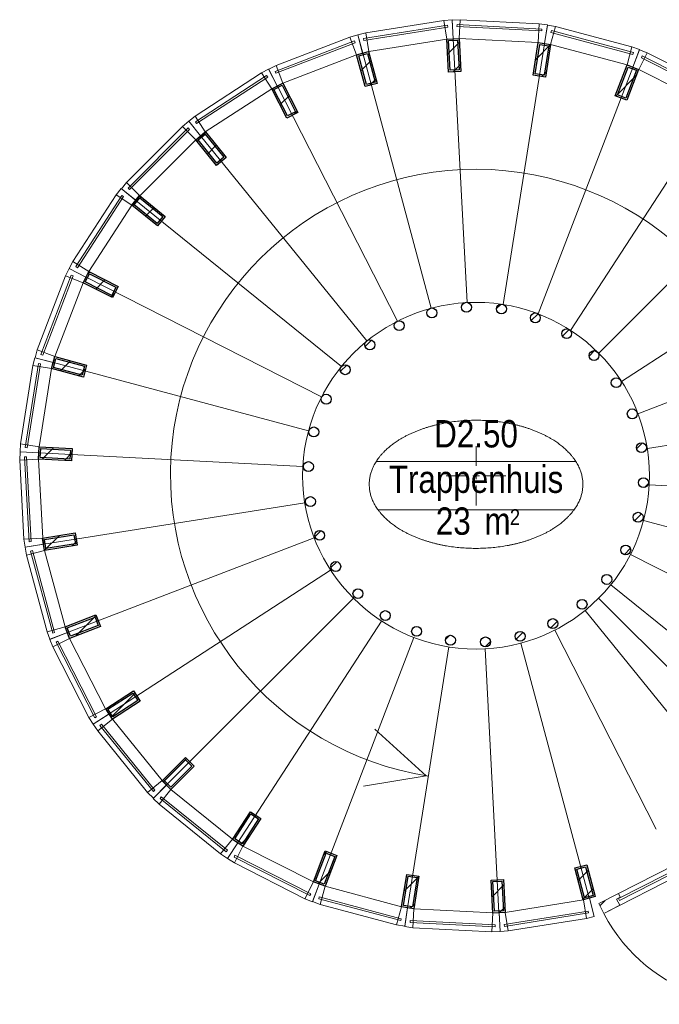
# Model space of a CAD drawing. Header units: millimetres. Extents: x 45699 to 251499, y 244 to 86446.
# Tile 65 of 240: x 99731 to 103605, y 38727 to 44693. Entities that reach past the tile are written whole.
import ezdxf
from ezdxf.enums import TextEntityAlignment as Align

# ---------------------------------------------------------------- set-up
doc = ezdxf.new("R2010")
doc.units = ezdxf.units.MM
doc.header["$LTSCALE"] = 400
for name, color, linetype, lineweight in [('Binnenkozijnen', 140, 'Continuous', 15), ('Dimension', 7, 'Continuous', 9), ('mat-baksteen', 5, 'Continuous', 25), ('mat-glas-hor', 140, 'Continuous', 15), ('mat-naaldhout', 140, 'Continuous', 15), ('mat-staal', 5, 'Continuous', 25), ('None', 7, 'Continuous', 9), ('Ruimtenummers', 5, 'Continuous', 25)]:
    doc.layers.add(name, color=color, linetype=linetype, lineweight=lineweight)
doc.layers.get('Dimension').off()
doc.styles.add('Arial Narrow', font='ARIALN.TTF', dxfattribs={"height": 222.25})

# ---------------------------------------------------------------- blocks, each defined once
blk = doc.blocks.new('*U19')
at = {"layer": 'mat-baksteen', "color": 43, "lineweight": 9}
for p, q in [((-6388.5, -1440), (-6388.5, -1560)), ((-6388.5, -1640), (-6388.5, -1600)), ((-6568.5, -1620), (-6448.5, -1620)), ((-6408.5, -1620), (-6368.5, -1620)), ((-6328.5, -1620), (-6208.5, -1620)), ((-6388.5, -1680), (-6388.5, -1800))]:
    blk.add_line(p, q, dxfattribs=at)
blk = doc.blocks.new('*X20')
at = {"layer": 'None', "lineweight": 9}
blk.add_line((-7209.5, -987), (-7171.7, -949.2), dxfattribs=at)
blk = doc.blocks.new('*X21')
at = {"layer": 'None', "lineweight": 25}
blk.add_line((-7389.7, -1591.4), (-7376.4, -1578.2), dxfattribs=at)
blk = doc.blocks.new('*X22')
at = {"layer": 'None', "lineweight": 9}
blk.add_line((-7414.1, -1757.2), (-7410.5, -1753.7), dxfattribs=at)
blk = doc.blocks.new('*X23')
at = {"layer": 'None', "lineweight": 9}
blk.add_line((-7364, -1990), (-7326.7, -1952.7), dxfattribs=at)
blk = doc.blocks.new('*X24')
at = {"layer": 'None', "lineweight": 9}
blk.add_line((-7267.4, -2176.3), (-7231.9, -2140.8), dxfattribs=at)
blk = doc.blocks.new('*X25')
at = {"layer": 'None', "lineweight": 9}
blk.add_line((-7131.6, -2323.2), (-7115, -2306.7), dxfattribs=at)
blk = doc.blocks.new('*X26')
at = {"layer": 'None', "lineweight": 9}
blk.add_line((-6573.1, -2613.3), (-6546.9, -2587.1), dxfattribs=at)
blk = doc.blocks.new('*X27')
at = {"layer": 'None', "lineweight": 9}
blk.add_line((-6333.9, -2657), (-6301.4, -2624.4), dxfattribs=at)
blk = doc.blocks.new('*X28')
at = {"layer": 'None', "lineweight": 25}
blk.add_line((-6146, -2610.5), (-6104.2, -2568.6), dxfattribs=at)
blk = doc.blocks.new('*X29')
at = {"layer": 'None', "lineweight": 9}
blk.add_line((-5937, -2542.9), (-5896.9, -2502.8), dxfattribs=at)
blk = doc.blocks.new('*X30')
at = {"layer": 'None', "lineweight": 9}
blk.add_line((-5492.5, -2098.4), (-5454, -2059.8), dxfattribs=at)
blk = doc.blocks.new('*X31')
at = {"layer": 'None', "lineweight": 25}
blk.add_line((-5428.3, -1892.7), (-5385.9, -1850.3), dxfattribs=at)
blk = doc.blocks.new('*X32')
at = {"layer": 'None', "lineweight": 9}
blk.add_line((-5368.1, -1691.1), (-5345.4, -1668.4), dxfattribs=at)
blk = doc.blocks.new('*X33')
at = {"layer": 'None', "lineweight": 9}
blk.add_line((-5416, -1456.2), (-5380.4, -1420.6), dxfattribs=at)
blk = doc.blocks.new('*X34')
at = {"layer": 'None', "lineweight": 9}
blk.add_line((-5563.5, -1038), (-5558.2, -1032.7), dxfattribs=at)
blk = doc.blocks.new('*X35')
at = {"layer": 'None', "lineweight": 9}
blk.add_line((-5703.9, -895.6), (-5670.6, -862.2), dxfattribs=at)
blk = doc.blocks.new('*X36')
at = {"layer": 'None', "lineweight": 9}
blk.add_line((-5865.6, -774.4), (-5824.5, -733.3), dxfattribs=at)
blk = doc.blocks.new('*X37')
at = {"layer": 'None', "lineweight": 9}
blk.add_line((-6054.3, -680.2), (-6012.7, -638.7), dxfattribs=at)
blk = doc.blocks.new('*X38')
at = {"layer": 'None', "lineweight": 9}
blk.add_line((-6264.5, -607.7), (-6236.5, -579.7), dxfattribs=at)
blk = doc.blocks.new('*X39')
at = {"layer": 'None', "lineweight": 9}
blk.add_line((-7059.7, -837.2), (-7021.3, -798.8), dxfattribs=at)
blk = doc.blocks.new('*U40')
at = {"layer": 'mat-staal', "lineweight": 25}
for centre in [(-6446.6, -599.4), (-6234.6, -609.6), (-6656.1, -633.6), (-6029.3, -663.6), (-6854, -710.6), (-5839.7, -759.2), (-7031.5, -827), (-5674.1, -892), (-7180.9, -977.8), (-5539.8, -1056.4), (-7295.8, -1156.3), (-5442.6, -1245.1), (-7371, -1354.8), (-5386.7, -1449.9), (-7403.2, -1564.7), (-5374.7, -1661.9), (-7391.2, -1776.6), (-5406.9, -1871.7), (-7335.3, -1981.4), (-5482.1, -2070.2), (-7238.1, -2170.1), (-5596.9, -2248.8), (-7103.8, -2334.5), (-5746.4, -2399.5), (-6938.2, -2467.4), (-5923.9, -2516), (-6748.6, -2562.9), (-6121.7, -2592.9), (-6543.3, -2616.9), (-6331.3, -2627.1)]:
    blk.add_circle(centre, 30, dxfattribs=at)
at = {"layer": 'None', "color": 43, "linetype": 'Continuous', "lineweight": 9}
for p, q in [((-6527.2, 1026.4), (-6443, -571.4)), ((-5974, 997.4), (-6223.8, -583)), ((-7074.4, 939.7), (-6659.9, -605.6)), ((-5438.8, 854), (-6011.8, -639.9)), ((-7591.6, 741.2), (-6864.8, -684.2)), ((-4945.2, 602.5), (-5816.3, -739.6)), ((-8056.2, 439.5), (-7049, -803.7)), ((-4514.7, 253.9), (-5645.7, -877.8)), ((-8448, 47.7), (-7204.3, -958.9)), ((-4166, -176.7), (-5507.7, -1048.5)), ((-8749.7, -416.9), (-7323.9, -1142.9)), ((-3914.5, -670.3), (-5408.1, -1244.1)), ((-8948.2, -934.1), (-7402.6, -1347.8)), ((-3771.1, -1205.4), (-5351.3, -1456.1)), ((-9034.9, -1481.3), (-7437.1, -1564.6)), ((-3742.1, -1758.7), (-5339.9, -1675.4)), ((-9005.9, -2034.6), (-7425.7, -1783.8)), ((-3828.8, -2305.8), (-5374.4, -1892.2)), ((-8862.5, -2569.7), (-7368.9, -1995.9)), ((-4027.3, -2823.1), (-5453.1, -2097.1)), ((-8611, -3063.3), (-7269.3, -2191.5)), ((-4329, -3287.7), (-5572.7, -2281.1)), ((-8262.3, -3493.8), (-7131.3, -2362.2)), ((-4514.6, -3493.8), (-5646.3, -2362.8)), ((-4720.8, -3679.4), (-5728, -2436.3)), ((-7831.8, -3842.5), (-6960.7, -2500.4)), ((-5297, -3762.2), (-5912.2, -2555.7)), ((-7338.2, -4094), (-6765.2, -2600.1)), ((-6803, -4237.4), (-6553.2, -2657)), ((-6249.8, -4266.4), (-6334, -2668.6)), ((-5702.6, -4179.7), (-6117.1, -2634.3))]:
    blk.add_line(p, q, dxfattribs=at)
at = {"layer": 'mat-staal'}
for name in ['*X38', '*X37', '*X36', '*X39', '*X35', '*X20', '*X34', '*X33', '*X21', '*X32', '*X22', '*X31', '*X23', '*X30', '*X24', '*X25', '*X29', '*X26', '*X27', '*X28']:
    blk.add_blockref(name, (0, 0), dxfattribs=at)
blk = doc.blocks.new('*U44')
at = {"layer": 'Binnenkozijnen', "color": 43, "lineweight": 9}
for p, q in [((-8679.1, -3166.5), (-8590.5, -3094.7)), ((-8590.5, -3094.7), (-8288.6, -3467.1)), ((-8679.1, -3166.5), (-8377.2, -3538.9)), ((-8377.2, -3538.9), (-8288.6, -3467.1))]:
    blk.add_line(p, q, dxfattribs=at)
at = {"layer": 'Binnenkozijnen', "lineweight": 15}
for p, q in [((-8666, -3133.4), (-8656.7, -3125.9)), ((-8666, -3133.4), (-8342.1, -3533)), ((-8656.7, -3125.9), (-8332.8, -3525.4)), ((-8342.1, -3533), (-8332.8, -3525.4))]:
    blk.add_line(p, q, dxfattribs=at)
at = {"layer": 'Binnenkozijnen', "color": 140, "lineweight": 15}
for points in [[(-8611, -3063.3), (-8590.5, -3094.7), (-8679.1, -3166.5), (-8706.6, -3125.4)], [(-8262.1, -3493.6), (-8288.6, -3467.1), (-8377.2, -3538.9), (-8342.7, -3574.3)]]:
    blk.add_lwpolyline(points, close=True, dxfattribs=at)
blk = doc.blocks.new('*X45')
at = {"layer": 'None', "lineweight": 25}
blk.add_line((-8598.3, -3082.8), (-8453.7, -2938.3), dxfattribs=at)
blk = doc.blocks.new('*U46')
at = {"layer": 'mat-staal', "lineweight": 25}
for points in [[(-8590.5, -3094.7), (-8631.4, -3031.9), (-8463.7, -2922.9), (-8422.8, -2985.8)], [(-8587.6, -3080.9), (-8617.6, -3034.8), (-8466.6, -2936.7), (-8436.7, -2982.8)]]:
    blk.add_lwpolyline(points, close=True, dxfattribs=at)
at = {"layer": 'mat-staal'}
blk.add_blockref('*X45', (0, 0), dxfattribs=at)
blk = doc.blocks.new('*U47')
at = {"layer": 'Binnenkozijnen', "color": 43, "lineweight": 9}
for p, q in [((-8951.5, -2657.6), (-8850, -2605.7)), ((-8850, -2605.7), (-8631.9, -3032.6)), ((-8951.5, -2657.6), (-8733.5, -3084.5)), ((-8733.5, -3084.5), (-8631.9, -3032.6))]:
    blk.add_line(p, q, dxfattribs=at)
at = {"layer": 'Binnenkozijnen', "lineweight": 15}
for p, q in [((-8931.9, -2627.9), (-8921.2, -2622.4)), ((-8921.2, -2622.4), (-8687.2, -3080.5)), ((-8931.9, -2627.9), (-8697.9, -3086)), ((-8697.9, -3086), (-8687.2, -3080.5))]:
    blk.add_line(p, q, dxfattribs=at)
at = {"layer": 'Binnenkozijnen', "color": 140, "lineweight": 15}
for points in [[(-8863.5, -2570.7), (-8850, -2605.7), (-8951.5, -2657.6), (-8969.9, -2611.7)], [(-8611.5, -3064.1), (-8631.9, -3032.6), (-8733.5, -3084.5), (-8707, -3126.3)]]:
    blk.add_lwpolyline(points, close=True, dxfattribs=at)
blk = doc.blocks.new('*X48')
at = {"layer": 'None', "lineweight": 9}
blk.add_line((-8814.7, -2592.1), (-8689.2, -2466.7), dxfattribs=at)
blk = doc.blocks.new('*U49')
at = {"layer": 'mat-staal', "lineweight": 25}
for points in [[(-8850, -2605.7), (-8876.9, -2535.7), (-8690.3, -2463.9), (-8663.4, -2533.9)], [(-8844.3, -2592.8), (-8864, -2541.5), (-8696, -2476.8), (-8676.3, -2528.2)]]:
    blk.add_lwpolyline(points, close=True, dxfattribs=at)
at = {"layer": 'mat-staal'}
blk.add_blockref('*X48', (0, 0), dxfattribs=at)
blk = doc.blocks.new('*U50')
at = {"layer": 'Binnenkozijnen', "color": 43, "lineweight": 9}
for p, q in [((-9111.3, -2102), (-9001.2, -2072.4)), ((-9001.2, -2072.4), (-8876.6, -2535.3)), ((-9111.3, -2102), (-8986.7, -2565)), ((-8986.7, -2565), (-8876.6, -2535.3))]:
    blk.add_line(p, q, dxfattribs=at)
at = {"layer": 'Binnenkozijnen', "lineweight": 15}
for p, q in [((-9085.9, -2077.1), (-9074.3, -2074)), ((-9085.9, -2077.1), (-8952.2, -2573.8)), ((-9074.3, -2074), (-8940.6, -2570.7)), ((-8952.2, -2573.8), (-8940.6, -2570.7))]:
    blk.add_line(p, q, dxfattribs=at)
at = {"layer": 'Binnenkozijnen', "color": 140, "lineweight": 15}
for points in [[(-9007.1, -2035.4), (-9001.2, -2072.4), (-9111.3, -2102), (-9119.6, -2053.3)], [(-8863.1, -2570.3), (-8876.6, -2535.3), (-8986.7, -2565), (-8969.5, -2611.3)]]:
    blk.add_lwpolyline(points, close=True, dxfattribs=at)
blk = doc.blocks.new('*X51')
at = {"layer": 'None', "lineweight": 25}
blk.add_line((-9001.3, -2071.6), (-8911.9, -1982.3), dxfattribs=at)
at = {"layer": 'None', "lineweight": 9}
blk.add_line((-8834, -2045.8), (-8807.2, -2018.9), dxfattribs=at)
blk = doc.blocks.new('*U52')
at = {"layer": 'mat-staal', "lineweight": 25}
for points in [[(-9001.2, -2072.4), (-9013, -1998.3), (-8815.4, -1966.9), (-8803.7, -2041)], [(-8992.9, -2061), (-9001.5, -2006.7), (-8823.7, -1978.4), (-8815.1, -2032.7)]]:
    blk.add_lwpolyline(points, close=True, dxfattribs=at)
at = {"layer": 'mat-staal'}
blk.add_blockref('*X51', (0, 0), dxfattribs=at)
blk = doc.blocks.new('*U53')
at = {"layer": 'Binnenkozijnen', "color": 43, "lineweight": 9}
for p, q in [((-9152, -1525.4), (-9038.1, -1519.3)), ((-9152, -1525.4), (-9126.4, -2004.1)), ((-9038.1, -1519.3), (-9012.6, -1998)), ((-9126.4, -2004.1), (-9012.6, -1998))]:
    blk.add_line(p, q, dxfattribs=at)
at = {"layer": 'Binnenkozijnen', "lineweight": 15}
for p, q in [((-9122, -1506.3), (-9110, -1505.6)), ((-9122, -1506.3), (-9094.5, -2019.9)), ((-9110, -1505.6), (-9082.5, -2019.3)), ((-9094.5, -2019.9), (-9082.5, -2019.3))]:
    blk.add_line(p, q, dxfattribs=at)
at = {"layer": 'Binnenkozijnen', "color": 140, "lineweight": 15}
for points in [[(-9036.2, -1481.9), (-9038.1, -1519.3), (-9152, -1525.4), (-9150.1, -1476)], [(-9006.6, -2035.1), (-9012.6, -1998), (-9126.4, -2004.1), (-9119.2, -2053)]]:
    blk.add_lwpolyline(points, close=True, dxfattribs=at)
blk = doc.blocks.new('*X54')
at = {"layer": 'None', "lineweight": 25}
blk.add_line((-9015.8, -1520.5), (-8944.4, -1449.1), dxfattribs=at)
at = {"layer": 'None', "lineweight": 9}
blk.add_line((-8881.3, -1527.4), (-8836, -1482), dxfattribs=at)
blk = doc.blocks.new('*U55')
at = {"layer": 'mat-staal', "lineweight": 25}
for points in [[(-9038.1, -1519.3), (-9034.3, -1444.4), (-8834.5, -1454.8), (-8838.4, -1529.7)], [(-9027.6, -1509.9), (-9024.8, -1454.9), (-8845, -1464.2), (-8847.9, -1519.2)]]:
    blk.add_lwpolyline(points, close=True, dxfattribs=at)
at = {"layer": 'mat-staal'}
blk.add_blockref('*X54', (0, 0), dxfattribs=at)
blk = doc.blocks.new('*U56')
at = {"layer": 'Binnenkozijnen', "color": 43, "lineweight": 9}
for p, q in [((-9071.9, -952.9), (-9146.4, -1426.5)), ((-9071.9, -952.9), (-8959.3, -970.6)), ((-8959.3, -970.6), (-9033.8, -1444.2)), ((-9146.4, -1426.5), (-9033.8, -1444.2))]:
    blk.add_line(p, q, dxfattribs=at)
at = {"layer": 'Binnenkozijnen', "lineweight": 15}
for p, q in [((-9038.6, -940.4), (-9118.5, -1448.6)), ((-9026.7, -942.3), (-9106.7, -1450.4)), ((-9038.6, -940.4), (-9026.7, -942.3)), ((-9118.5, -1448.6), (-9106.7, -1450.4))]:
    blk.add_line(p, q, dxfattribs=at)
at = {"layer": 'Binnenkozijnen', "color": 140, "lineweight": 15}
for points in [[(-8949.6, -934.4), (-8959.3, -970.6), (-9071.9, -952.9), (-9059.8, -905)], [(-9035.7, -1481.6), (-9033.8, -1444.2), (-9146.4, -1426.5), (-9149.6, -1475.8)]]:
    blk.add_lwpolyline(points, close=True, dxfattribs=at)
blk = doc.blocks.new('*X57')
at = {"layer": 'None', "lineweight": 9}
blk.add_line((-8904.8, -985.2), (-8843.5, -923.9), dxfattribs=at)
at = {"layer": 'None', "lineweight": 25}
blk.add_line((-8793.2, -1015), (-8753.6, -975.4), dxfattribs=at)
blk = doc.blocks.new('*U58')
at = {"layer": 'mat-staal', "lineweight": 25}
for points in [[(-8959.3, -970.6), (-8940, -898.2), (-8746.7, -949.8), (-8766.1, -1022.3)], [(-8947.1, -963.6), (-8932.9, -910.4), (-8759, -956.9), (-8773.2, -1010)]]:
    blk.add_lwpolyline(points, close=True, dxfattribs=at)
at = {"layer": 'mat-staal'}
blk.add_blockref('*X57', (0, 0), dxfattribs=at)
blk = doc.blocks.new('*U59')
at = {"layer": 'Binnenkozijnen', "color": 43, "lineweight": 9}
for p, q in [((-8874.6, -409.6), (-9045.9, -857.3)), ((-8874.6, -409.6), (-8768.1, -450.3)), ((-8768.1, -450.3), (-8939.5, -898)), ((-9045.9, -857.3), (-8939.5, -898))]:
    blk.add_line(p, q, dxfattribs=at)
at = {"layer": 'Binnenkozijnen', "lineweight": 15}
for p, q in [((-8839.4, -404.3), (-9023.2, -884.7)), ((-8828.2, -408.6), (-9012, -889)), ((-8839.4, -404.3), (-8828.2, -408.6)), ((-9023.2, -884.7), (-9012, -889))]:
    blk.add_line(p, q, dxfattribs=at)
at = {"layer": 'Binnenkozijnen', "color": 140, "lineweight": 15}
for points in [[(-8751.1, -416.9), (-8768.1, -450.3), (-8874.6, -409.6), (-8852.7, -365.2)], [(-8949.1, -934.3), (-8939.5, -898), (-9045.9, -857.3), (-9059.3, -904.9)]]:
    blk.add_lwpolyline(points, close=True, dxfattribs=at)
blk = doc.blocks.new('*X60')
at = {"layer": 'None', "lineweight": 25}
for p, q in [((-8741.2, -397.3), (-8729.6, -385.8)), ((-8597.9, -536.9), (-8577.3, -516.3))]:
    blk.add_line(p, q, dxfattribs=at)
at = {"layer": 'None', "lineweight": 9}
blk.add_line((-8691.7, -489.2), (-8635.9, -433.4), dxfattribs=at)
blk = doc.blocks.new('*U61')
at = {"layer": 'mat-staal', "lineweight": 25}
for points in [[(-8768.1, -450.3), (-8734.1, -383.5), (-8555.9, -474.1), (-8589.9, -541)], [(-8754.7, -445.9), (-8729.7, -396.9), (-8569.3, -478.5), (-8594.2, -527.5)]]:
    blk.add_lwpolyline(points, close=True, dxfattribs=at)
at = {"layer": 'mat-staal'}
blk.add_blockref('*X60', (0, 0), dxfattribs=at)
blk = doc.blocks.new('*U62')
at = {"layer": 'Binnenkozijnen', "color": 43, "lineweight": 9}
for p, q in [((-8568.6, 80.9), (-8829.3, -321.4)), ((-8568.6, 80.9), (-8472.9, 18.9)), ((-8472.9, 18.9), (-8733.6, -383.4)), ((-8829.3, -321.4), (-8733.6, -383.4))]:
    blk.add_line(p, q, dxfattribs=at)
at = {"layer": 'Binnenkozijnen', "lineweight": 15}
for p, q in [((-8533, 78.7), (-8812.8, -352.9)), ((-8523, 72.2), (-8802.7, -359.5)), ((-8533, 78.7), (-8523, 72.2)), ((-8812.8, -352.9), (-8802.7, -359.5))]:
    blk.add_line(p, q, dxfattribs=at)
at = {"layer": 'Binnenkozijnen', "color": 140, "lineweight": 15}
for points in [[(-8449.3, 48.1), (-8472.9, 18.9), (-8568.6, 80.9), (-8538, 119.7)], [(-8750.6, -416.8), (-8733.6, -383.4), (-8829.3, -321.4), (-8852.2, -365.2)]]:
    blk.add_lwpolyline(points, close=True, dxfattribs=at)
blk = doc.blocks.new('*X63')
at = {"layer": 'None', "lineweight": 9}
blk.add_line((-8469.3, 16), (-8416, 69.3), dxfattribs=at)
at = {"layer": 'None', "lineweight": 25}
blk.add_line((-8391.1, -47.2), (-8337.8, 6.1), dxfattribs=at)
blk = doc.blocks.new('*U64')
at = {"layer": 'mat-staal', "lineweight": 25}
for points in [[(-8472.9, 18.9), (-8425.7, 77.2), (-8270.2, -48.5), (-8317.4, -106.8)], [(-8458.8, 20.4), (-8424.3, 63.2), (-8284.3, -50), (-8318.9, -92.8)]]:
    blk.add_lwpolyline(points, close=True, dxfattribs=at)
at = {"layer": 'mat-staal'}
blk.add_blockref('*X63', (0, 0), dxfattribs=at)
blk = doc.blocks.new('*U65')
at = {"layer": 'Binnenkozijnen', "color": 43, "lineweight": 9}
for p, q in [((-8166, 496.4), (-8504.8, 157.3)), ((-8166, 496.4), (-8085.3, 415.9)), ((-8085.3, 415.9), (-8424.1, 76.7)), ((-8504.8, 157.3), (-8424.1, 76.7))]:
    blk.add_line(p, q, dxfattribs=at)
at = {"layer": 'Binnenkozijnen', "lineweight": 15}
for p, q in [((-8131.7, 486.9), (-8495.2, 123)), ((-8123.2, 478.4), (-8486.7, 114.5)), ((-8131.7, 486.9), (-8123.2, 478.4)), ((-8495.2, 123), (-8486.7, 114.5))]:
    blk.add_line(p, q, dxfattribs=at)
at = {"layer": 'Binnenkozijnen', "color": 140, "lineweight": 15}
for points in [[(-8056.2, 439.5), (-8085.3, 415.9), (-8166, 496.4), (-8128, 528.1)], [(-8447.7, 47.6), (-8424.1, 76.7), (-8504.8, 157.3), (-8536.3, 119.2)]]:
    blk.add_lwpolyline(points, close=True, dxfattribs=at)
blk = doc.blocks.new('*X66')
at = {"layer": 'None', "lineweight": 9}
blk.add_line((-8078.2, 407.1), (-8024.9, 460.4), dxfattribs=at)
at = {"layer": 'None', "lineweight": 25}
blk.add_line((-8014.9, 329), (-7961.6, 382.3), dxfattribs=at)
blk = doc.blocks.new('*U67')
at = {"layer": 'mat-staal', "lineweight": 25}
for points in [[(-8085.3, 415.9), (-8027, 463.1), (-7901.1, 307.7), (-7959.4, 260.5)], [(-8071.3, 414.4), (-8028.5, 449), (-7915.2, 309.2), (-7957.9, 274.5)]]:
    blk.add_lwpolyline(points, close=True, dxfattribs=at)
at = {"layer": 'mat-staal'}
blk.add_blockref('*X66', (0, 0), dxfattribs=at)
blk = doc.blocks.new('*U68')
at = {"layer": 'Binnenkozijnen', "color": 43, "lineweight": 9}
for p, q in [((-7688.3, 820.6), (-8090.1, 559.1)), ((-7688.3, 820.6), (-7626.1, 725)), ((-7626.1, 725), (-8027.9, 463.5)), ((-8090.1, 559.1), (-8027.9, 463.5))]:
    blk.add_line(p, q, dxfattribs=at)
at = {"layer": 'Binnenkozijnen', "lineweight": 15}
for p, q in [((-7656.7, 804.1), (-8087.8, 523.6)), ((-7650.2, 794.1), (-8081.3, 513.5)), ((-7656.7, 804.1), (-7650.2, 794.1)), ((-8087.8, 523.6), (-8081.3, 513.5))]:
    blk.add_line(p, q, dxfattribs=at)
at = {"layer": 'Binnenkozijnen', "color": 140, "lineweight": 15}
for points in [[(-7592.7, 742.1), (-7626.1, 725), (-7688.3, 820.6), (-7644.5, 843.6)], [(-8057, 439.9), (-8027.9, 463.5), (-8090.1, 559.1), (-8128.8, 528.4)]]:
    blk.add_lwpolyline(points, close=True, dxfattribs=at)
blk = doc.blocks.new('*X69')
at = {"layer": 'None', "lineweight": 25}
for p, q in [((-7623.6, 720.2), (-7611.2, 732.6)), ((-7492.2, 568.8), (-7472.3, 588.7))]:
    blk.add_line(p, q, dxfattribs=at)
at = {"layer": 'None', "lineweight": 9}
blk.add_line((-7575.8, 626.6), (-7520.1, 682.3), dxfattribs=at)
blk = doc.blocks.new('*U70')
at = {"layer": 'mat-staal', "lineweight": 25}
for points in [[(-7626.1, 725), (-7559.3, 759.1), (-7468.4, 581), (-7535.2, 546.9)], [(-7612.6, 720.7), (-7563.6, 745.7), (-7481.8, 585.4), (-7530.8, 560.4)]]:
    blk.add_lwpolyline(points, close=True, dxfattribs=at)
at = {"layer": 'mat-staal'}
blk.add_blockref('*X69', (0, 0), dxfattribs=at)
blk = doc.blocks.new('*U71')
at = {"layer": 'Binnenkozijnen', "lineweight": 15}
for p, q in [((-7125, 1014.8), (-7605, 830)), ((-7125, 1014.8), (-7120.7, 1003.6)), ((-7120.7, 1003.6), (-7600.7, 818.8)), ((-7605, 830), (-7600.7, 818.8))]:
    blk.add_line(p, q, dxfattribs=at)
at = {"layer": 'Binnenkozijnen', "color": 43, "lineweight": 9}
for p, q in [((-7152.5, 1037.5), (-7599.8, 865.2)), ((-7152.5, 1037.5), (-7111.5, 931.1)), ((-7111.5, 931.1), (-7558.9, 758.9)), ((-7599.8, 865.2), (-7558.9, 758.9))]:
    blk.add_line(p, q, dxfattribs=at)
at = {"layer": 'Binnenkozijnen', "color": 140, "lineweight": 15}
for points in [[(-7075.3, 940.8), (-7111.5, 931.1), (-7152.5, 1037.5), (-7104.9, 1050.9)], [(-7592.3, 741.8), (-7558.9, 758.9), (-7599.8, 865.2), (-7644.1, 843.3)]]:
    blk.add_lwpolyline(points, close=True, dxfattribs=at)
blk = doc.blocks.new('*X72')
at = {"layer": 'None', "lineweight": 9}
blk.add_line((-7085.4, 834.2), (-7024.2, 895.4), dxfattribs=at)
at = {"layer": 'None', "lineweight": 25}
blk.add_line((-7033.1, 745.1), (-6994.3, 783.9), dxfattribs=at)
blk = doc.blocks.new('*U73')
at = {"layer": 'mat-staal', "lineweight": 25}
for points in [[(-7111.5, 931.1), (-7039.1, 950.6), (-6987.2, 757.4), (-7059.6, 738)], [(-7099.2, 924), (-7046.1, 938.3), (-6999.4, 764.5), (-7052.5, 750.2)]]:
    blk.add_lwpolyline(points, close=True, dxfattribs=at)
at = {"layer": 'mat-staal'}
blk.add_blockref('*X72', (0, 0), dxfattribs=at)
blk = doc.blocks.new('*U74')
at = {"layer": 'Binnenkozijnen', "color": 43, "lineweight": 9}
for p, q in [((-6583.3, 1138.3), (-7056.7, 1062.8)), ((-6583.3, 1138.3), (-6565.3, 1025.7)), ((-7056.7, 1062.8), (-7038.7, 950.2)), ((-6565.3, 1025.7), (-7038.7, 950.2))]:
    blk.add_line(p, q, dxfattribs=at)
at = {"layer": 'Binnenkozijnen', "lineweight": 15}
for p, q in [((-6561.1, 1110.4), (-7069.1, 1029.4)), ((-6559.2, 1098.5), (-7067.2, 1017.6)), ((-6561.1, 1110.4), (-6559.2, 1098.5)), ((-7069.1, 1029.4), (-7067.2, 1017.6))]:
    blk.add_line(p, q, dxfattribs=at)
at = {"layer": 'Binnenkozijnen', "color": 140, "lineweight": 15}
for points in [[(-6527.9, 1027.7), (-6565.3, 1025.7), (-6583.3, 1138.3), (-6533.9, 1141.5)], [(-7074.9, 940.5), (-7038.7, 950.2), (-7056.7, 1062.8), (-7104.6, 1050.5)]]:
    blk.add_lwpolyline(points, close=True, dxfattribs=at)
blk = doc.blocks.new('*X75')
at = {"layer": 'None', "lineweight": 25}
blk.add_line((-6560.5, 934.9), (-6489.2, 1006.2), dxfattribs=at)
at = {"layer": 'None', "lineweight": 9}
blk.add_line((-6526.5, 827.5), (-6482, 871.9), dxfattribs=at)
blk = doc.blocks.new('*U76')
at = {"layer": 'mat-staal', "lineweight": 25}
for points in [[(-6565.3, 1025.7), (-6490.4, 1029.7), (-6479.8, 829.9), (-6554.7, 826)], [(-6554.8, 1016.2), (-6499.9, 1019.1), (-6490.3, 839.4), (-6545.2, 836.5)]]:
    blk.add_lwpolyline(points, close=True, dxfattribs=at)
at = {"layer": 'mat-staal'}
blk.add_blockref('*X75', (0, 0), dxfattribs=at)
blk = doc.blocks.new('*U77')
at = {"layer": 'Binnenkozijnen', "color": 43, "lineweight": 9}
for p, q in [((-6484.3, 1143.1), (-6490.1, 1029.2)), ((-6005.5, 1118.5), (-6484.3, 1143.1)), ((-6005.5, 1118.5), (-6011.4, 1004.6)), ((-6011.4, 1004.6), (-6490.1, 1029.2))]:
    blk.add_line(p, q, dxfattribs=at)
at = {"layer": 'Binnenkozijnen', "lineweight": 15}
for p, q in [((-6503.3, 1113), (-6504, 1101)), ((-5990.3, 1074.6), (-6504, 1101)), ((-5989.6, 1086.6), (-6503.3, 1113)), ((-5989.6, 1086.6), (-5990.3, 1074.6))]:
    blk.add_line(p, q, dxfattribs=at)
at = {"layer": 'Binnenkozijnen', "color": 140, "lineweight": 15}
for points in [[(-6527.6, 1027.2), (-6490.1, 1029.2), (-6484.3, 1143.1), (-6533.7, 1141.1)], [(-5974.3, 998.8), (-6011.4, 1004.6), (-6005.5, 1118.5), (-5956.6, 1111.4)]]:
    blk.add_lwpolyline(points, close=True, dxfattribs=at)
blk = doc.blocks.new('*X78')
at = {"layer": 'None', "lineweight": 25}
blk.add_line((-6027.5, 902.1), (-5937.4, 992.2), dxfattribs=at)
at = {"layer": 'None', "lineweight": 9}
blk.add_line((-5989.5, 798.7), (-5963.9, 824.4), dxfattribs=at)
blk = doc.blocks.new('*U79')
at = {"layer": 'mat-staal', "lineweight": 25}
for points in [[(-6011.4, 1004.6), (-5937.3, 992.9), (-5968.4, 795.4), (-6042.5, 807.1)], [(-6003.1, 993.2), (-5948.7, 984.6), (-5976.8, 806.8), (-6031.1, 815.4)]]:
    blk.add_lwpolyline(points, close=True, dxfattribs=at)
at = {"layer": 'mat-staal'}
blk.add_blockref('*X78', (0, 0), dxfattribs=at)
blk = doc.blocks.new('*U80')
at = {"layer": 'Binnenkozijnen', "color": 43, "lineweight": 9}
for p, q in [((-5907.7, 1102.6), (-5937.1, 992.5)), ((-5444.5, 979), (-5907.7, 1102.6)), ((-5473.9, 868.9), (-5937.1, 992.5)), ((-5444.5, 979), (-5473.9, 868.9))]:
    blk.add_line(p, q, dxfattribs=at)
at = {"layer": 'Binnenkozijnen', "lineweight": 15}
for p, q in [((-5932.6, 1077.2), (-5935.7, 1065.6)), ((-5435.6, 944.5), (-5932.6, 1077.2)), ((-5438.7, 932.9), (-5935.7, 1065.6)), ((-5435.6, 944.5), (-5438.7, 932.9))]:
    blk.add_line(p, q, dxfattribs=at)
at = {"layer": 'Binnenkozijnen', "color": 140, "lineweight": 15}
for points in [[(-5974.1, 998.3), (-5937.1, 992.5), (-5907.7, 1102.6), (-5956.4, 1110.9)], [(-5438.9, 855.4), (-5473.9, 868.9), (-5444.5, 979), (-5398.1, 961.9)]]:
    blk.add_lwpolyline(points, close=True, dxfattribs=at)
blk = doc.blocks.new('*X81')
at = {"layer": 'None', "lineweight": 9}
blk.add_line((-5541.8, 680.7), (-5418.4, 804.1), dxfattribs=at)
blk = doc.blocks.new('*U82')
at = {"layer": 'mat-staal', "lineweight": 25}
for points in [[(-5473.9, 868.9), (-5403.9, 842), (-5475.4, 655.3), (-5545.5, 682.1)], [(-5468.2, 855.9), (-5416.8, 836.3), (-5481.2, 668.2), (-5532.6, 687.8)]]:
    blk.add_lwpolyline(points, close=True, dxfattribs=at)
at = {"layer": 'mat-staal'}
blk.add_blockref('*X81', (0, 0), dxfattribs=at)
blk = doc.blocks.new('*U83')
at = {"layer": 'Binnenkozijnen', "color": 43, "lineweight": 9}
for p, q in [((-5352.1, 943.1), (-5403.7, 841.5)), ((-4924.7, 725.9), (-5352.1, 943.1)), ((-4976.4, 624.3), (-5403.7, 841.5)), ((-4924.7, 725.9), (-4976.4, 624.3))]:
    blk.add_line(p, q, dxfattribs=at)
at = {"layer": 'Binnenkozijnen', "lineweight": 15}
for p, q in [((-5381.7, 923.4), (-5387.2, 912.7)), ((-4928.6, 679.6), (-5387.2, 912.7)), ((-4923.2, 690.3), (-5381.7, 923.4)), ((-4923.2, 690.3), (-4928.6, 679.6))]:
    blk.add_line(p, q, dxfattribs=at)
at = {"layer": 'Binnenkozijnen', "color": 140, "lineweight": 15}
for points in [[(-5438.8, 854.9), (-5403.7, 841.5), (-5352.1, 943.1), (-5398, 961.4)], [(-4944.9, 603.9), (-4976.4, 624.3), (-4924.7, 725.9), (-4882.9, 699.5)]]:
    blk.add_lwpolyline(points, close=True, dxfattribs=at)
blk = doc.blocks.new('*U104')
at = {"layer": 'Binnenkozijnen', "color": 43, "lineweight": 9}
for p, q in [((-7332.6, -4217.6), (-7303.2, -4107.4)), ((-7303.2, -4107.4), (-6840, -4231.2)), ((-7332.6, -4217.6), (-6869.5, -4341.4)), ((-6869.5, -4341.4), (-6840, -4231.2))]:
    blk.add_line(p, q, dxfattribs=at)
at = {"layer": 'Binnenkozijnen', "lineweight": 15}
for p, q in [((-7341.5, -4183.1), (-7338.4, -4171.5)), ((-7338.4, -4171.5), (-6841.5, -4304.3)), ((-7341.5, -4183.1), (-6844.6, -4315.9)), ((-6844.6, -4315.9), (-6841.5, -4304.3))]:
    blk.add_line(p, q, dxfattribs=at)
at = {"layer": 'Binnenkozijnen', "color": 140, "lineweight": 15}
for points in [[(-7338.2, -4094), (-7303.2, -4107.4), (-7332.6, -4217.6), (-7379, -4200.4)], [(-6803, -4237.1), (-6840, -4231.2), (-6869.5, -4341.4), (-6820.7, -4349.7)]]:
    blk.add_lwpolyline(points, close=True, dxfattribs=at)
blk = doc.blocks.new('*X105')
at = {"layer": 'None', "lineweight": 9}
blk.add_line((-7310, -3915.9), (-7291.7, -3897.6), dxfattribs=at)
at = {"layer": 'None', "lineweight": 25}
blk.add_line((-7344.3, -4091.6), (-7267.7, -4015), dxfattribs=at)
blk = doc.blocks.new('*U106')
at = {"layer": 'mat-staal', "lineweight": 25}
for points in [[(-7303.2, -4107.4), (-7373.2, -4080.6), (-7301.6, -3893.8), (-7231.5, -3920.7)], [(-7308.9, -4094.5), (-7360.3, -4074.8), (-7295.8, -3906.8), (-7244.4, -3926.4)]]:
    blk.add_lwpolyline(points, close=True, dxfattribs=at)
at = {"layer": 'mat-staal'}
blk.add_blockref('*X105', (0, 0), dxfattribs=at)
blk = doc.blocks.new('*U107')
at = {"layer": 'Binnenkozijnen', "color": 43, "lineweight": 9}
for p, q in [((-7852.2, -3965.9), (-7800.5, -3864.3)), ((-7800.5, -3864.3), (-7373.2, -4081.5)), ((-7852.2, -3965.9), (-7424.8, -4183.1)), ((-7424.8, -4183.1), (-7373.2, -4081.5))]:
    blk.add_line(p, q, dxfattribs=at)
at = {"layer": 'Binnenkozijnen', "lineweight": 15}
for p, q in [((-7853.7, -3930.4), (-7848.3, -3919.7)), ((-7853.7, -3930.4), (-7395.2, -4163.4)), ((-7848.3, -3919.7), (-7389.7, -4152.7)), ((-7395.2, -4163.4), (-7389.7, -4152.7))]:
    blk.add_line(p, q, dxfattribs=at)
at = {"layer": 'Binnenkozijnen', "color": 140, "lineweight": 15}
for points in [[(-7832, -3843.9), (-7800.5, -3864.3), (-7852.2, -3965.9), (-7894, -3939.6)], [(-7338.1, -4094.9), (-7373.2, -4081.5), (-7424.8, -4183.1), (-7378.9, -4201.4)]]:
    blk.add_lwpolyline(points, close=True, dxfattribs=at)
blk = doc.blocks.new('*X108')
at = {"layer": 'None', "lineweight": 9}
blk.add_line((-7814.8, -3855), (-7757, -3797.2), dxfattribs=at)
blk = doc.blocks.new('*U109')
at = {"layer": 'mat-staal', "lineweight": 25}
for points in [[(-7800.5, -3864.3), (-7863.4, -3823.5), (-7754.6, -3655.7), (-7691.7, -3696.5)], [(-7803.5, -3850.5), (-7849.6, -3820.6), (-7751.7, -3669.5), (-7705.5, -3699.4)]]:
    blk.add_lwpolyline(points, close=True, dxfattribs=at)
at = {"layer": 'mat-staal'}
blk.add_blockref('*X108', (0, 0), dxfattribs=at)
blk = doc.blocks.new('*U110')
at = {"layer": 'Binnenkozijnen', "color": 43, "lineweight": 9}
for p, q in [((-8307.9, -3610.4), (-8236.3, -3521.7)), ((-8236.3, -3521.7), (-7863.4, -3823)), ((-8307.9, -3610.4), (-7935.1, -3911.7)), ((-7935.1, -3911.7), (-7863.4, -3823))]:
    blk.add_line(p, q, dxfattribs=at)
at = {"layer": 'Binnenkozijnen', "lineweight": 15}
for p, q in [((-8302, -3575.3), (-8294.5, -3565.9)), ((-8302, -3575.3), (-7902, -3898.6)), ((-8294.5, -3565.9), (-7894.4, -3889.2)), ((-7902, -3898.6), (-7894.4, -3889.2))]:
    blk.add_line(p, q, dxfattribs=at)
at = {"layer": 'Binnenkozijnen', "color": 140, "lineweight": 15}
for points in [[(-8262.8, -3495.2), (-8236.3, -3521.7), (-8307.9, -3610.4), (-8343.3, -3575.9)], [(-7831.9, -3843.4), (-7863.4, -3823), (-7935.1, -3911.7), (-7893.9, -3939.1)]]:
    blk.add_lwpolyline(points, close=True, dxfattribs=at)
blk = doc.blocks.new('*X111')
at = {"layer": 'None', "lineweight": 9}
blk.add_line((-8283.2, -3474.9), (-8141.8, -3333.4), dxfattribs=at)
blk = doc.blocks.new('*U112')
at = {"layer": 'mat-staal', "lineweight": 25}
for points in [[(-8236.3, -3521.7), (-8289.3, -3468.7), (-8148, -3327.2), (-8094.9, -3380.2)], [(-8236.3, -3507.6), (-8275.2, -3468.7), (-8148, -3341.3), (-8109.1, -3380.2)]]:
    blk.add_lwpolyline(points, close=True, dxfattribs=at)
at = {"layer": 'mat-staal'}
blk.add_blockref('*X111', (0, 0), dxfattribs=at)
blk = doc.blocks.new('*X113')
at = {"layer": 'None', "lineweight": 9}
blk.add_line((-5770.1, -4073.1), (-5708.9, -4011.9), dxfattribs=at)
at = {"layer": 'None', "lineweight": 25}
blk.add_line((-5740.2, -4184.6), (-5679, -4123.4), dxfattribs=at)
blk = doc.blocks.new('*U114')
at = {"layer": 'mat-staal', "lineweight": 25}
for points in [[(-5666.5, -4170), (-5738.9, -4189.4), (-5790.7, -3996.3), (-5718.3, -3976.8)], [(-5678.7, -4162.9), (-5731.9, -4177.2), (-5778.5, -4003.3), (-5725.4, -3989.1)]]:
    blk.add_lwpolyline(points, close=True, dxfattribs=at)
at = {"layer": 'mat-staal'}
blk.add_blockref('*X113', (0, 0), dxfattribs=at)
blk = doc.blocks.new('*U115')
at = {"layer": 'Binnenkozijnen', "color": 43, "lineweight": 9}
for p, q in [((-6211.8, -4265.6), (-5738.4, -4190.2)), ((-5720.4, -4302.8), (-5738.4, -4190.2)), ((-6193.8, -4378.2), (-6211.8, -4265.6)), ((-6193.8, -4378.2), (-5720.4, -4302.8))]:
    blk.add_line(p, q, dxfattribs=at)
at = {"layer": 'Binnenkozijnen', "lineweight": 15}
for p, q in [((-6217.9, -4338.5), (-5709.9, -4257.6)), ((-6216, -4350.4), (-5708, -4269.4)), ((-5708, -4269.4), (-5709.9, -4257.6)), ((-6216, -4350.4), (-6217.9, -4338.5))]:
    blk.add_line(p, q, dxfattribs=at)
at = {"layer": 'Binnenkozijnen', "color": 140, "lineweight": 15}
for points in [[(-5702.1, -4180.4), (-5738.4, -4190.2), (-5720.4, -4302.8), (-5672.5, -4290.5)], [(-6249.2, -4267.6), (-6211.8, -4265.6), (-6193.8, -4378.2), (-6243.1, -4381.5)]]:
    blk.add_lwpolyline(points, close=True, dxfattribs=at)
blk = doc.blocks.new('*X116')
at = {"layer": 'None', "lineweight": 25}
blk.add_line((-6291.9, -4170.6), (-6220.6, -4099.3), dxfattribs=at)
at = {"layer": 'None', "lineweight": 9}
blk.add_line((-6247.4, -4267.5), (-6213.5, -4233.6), dxfattribs=at)
blk = doc.blocks.new('*U117')
at = {"layer": 'mat-staal', "lineweight": 25}
for points in [[(-6211.8, -4265.6), (-6286.7, -4269.6), (-6297.3, -4069.9), (-6222.4, -4065.9)], [(-6222.3, -4256.2), (-6277.2, -4259.1), (-6286.7, -4079.4), (-6231.8, -4076.4)]]:
    blk.add_lwpolyline(points, close=True, dxfattribs=at)
at = {"layer": 'mat-staal'}
blk.add_blockref('*X116', (0, 0), dxfattribs=at)
blk = doc.blocks.new('*U118')
at = {"layer": 'Binnenkozijnen', "color": 43, "lineweight": 9}
for p, q in [((-6771.5, -4358.4), (-6765.7, -4244.6)), ((-6765.7, -4244.6), (-6286.9, -4269.2)), ((-6292.8, -4383), (-6286.9, -4269.2)), ((-6771.5, -4358.4), (-6292.8, -4383))]:
    blk.add_line(p, q, dxfattribs=at)
at = {"layer": 'Binnenkozijnen', "lineweight": 15}
for p, q in [((-6787.4, -4326.6), (-6786.8, -4314.6)), ((-6787.4, -4326.6), (-6273.7, -4353)), ((-6786.8, -4314.6), (-6273.1, -4341)), ((-6273.7, -4353), (-6273.1, -4341))]:
    blk.add_line(p, q, dxfattribs=at)
at = {"layer": 'Binnenkozijnen', "color": 140, "lineweight": 15}
for points in [[(-6802.7, -4238.7), (-6765.7, -4244.6), (-6771.5, -4358.4), (-6820.5, -4351.4)], [(-6249.5, -4267.2), (-6286.9, -4269.2), (-6292.8, -4383), (-6243.4, -4381)]]:
    blk.add_lwpolyline(points, close=True, dxfattribs=at)
blk = doc.blocks.new('*X119')
at = {"layer": 'None', "lineweight": 25}
blk.add_line((-6824.8, -4137.8), (-6734.6, -4047.6), dxfattribs=at)
at = {"layer": 'None', "lineweight": 9}
blk.add_line((-6786.8, -4241.2), (-6761.1, -4215.5), dxfattribs=at)
blk = doc.blocks.new('*U120')
at = {"layer": 'mat-staal', "lineweight": 25}
for points in [[(-6765.7, -4244.6), (-6839.8, -4232.9), (-6808.6, -4035.3), (-6734.5, -4047)], [(-6774, -4233.1), (-6828.3, -4224.6), (-6800.3, -4046.8), (-6746, -4055.3)]]:
    blk.add_lwpolyline(points, close=True, dxfattribs=at)
at = {"layer": 'mat-staal'}
blk.add_blockref('*X119', (0, 0), dxfattribs=at)
blk = doc.blocks.new('*X126')
at = {"layer": 'None', "lineweight": 5}
blk.add_line((-5639.4, -4225.2), (-5607.2, -4193), dxfattribs=at)
blk = doc.blocks.new('*U127')
at = {"layer": 'mat-glas-hor', "color": 140, "lineweight": 15}
blk.add_lwpolyline([(-4812, -3832.2), (-5520.3, -4193.1), (-5525.8, -4182.4), (-4817.4, -3821.5)], close=True, dxfattribs=at)
at = {"layer": 'mat-naaldhout', "color": 140, "linetype": 'Continuous', "lineweight": 15}
for points in [[(-4813.9, -3816.9), (-4836.2, -3828.2), (-4847.5, -3805.9), (-4728.1, -3745.1), (-4697.7, -3804.8), (-4794.8, -3854.3)], [(-5537.3, -4185.5), (-5515, -4174.1), (-5526.4, -4151.8), (-5645.8, -4212.7), (-5615.4, -4272.4), (-5518.2, -4222.9)]]:
    blk.add_lwpolyline(points, close=True, dxfattribs=at)
at = {"layer": 'None', "color": 43, "linetype": 'Continuous', "lineweight": 9}
blk.add_line((-4236.2, -4710.5), (-4697.7, -3804.8), dxfattribs=at)
at = {"layer": 'None', "color": 8, "lineweight": 5}
blk.add_lwpolyline([(-5645.8, -4212.7), (-5615.4, -4272.4), (-4697.7, -3804.8), (-4728.1, -3745.1)], close=True, dxfattribs=at)
at = {"layer": 'None', "color": 43, "linetype": 'Continuous', "lineweight": 9}
blk.add_arc((-4703.8, -3792.8), 1030, 207.96879, 296.99934, dxfattribs=at)
at = {"layer": 'mat-naaldhout', "color": 140}
blk.add_blockref('*X126', (0, 0), dxfattribs=at)
blk = doc.blocks.new('*U128')
at = {"layer": 'None', "color": 7}
blk.add_blockref('*U127', (0, 0), dxfattribs=at)
blk = doc.blocks.new('*U129')
at = {"layer": 'None', "color": 43, "linetype": 'Continuous', "lineweight": 9}
for q in [(-7001, -3155.4), (-7070.8, -3501.8)]:
    blk.add_line((-6691.4, -3438.4), q, dxfattribs=at)
at = {"layer": 'None', "color": 140, "linetype": 'Continuous', "lineweight": 15}
blk.add_circle((-6388.5, -1620), 1050, dxfattribs=at)
blk.add_circle((-6388.5, -1620), 1050, dxfattribs=at)
at = {"layer": 'None', "color": 43, "linetype": 'Continuous', "lineweight": 9}
blk.add_arc((-6388.9, -1613.3), 1850, 8.32617, 261.03999, dxfattribs=at)
at = {"layer": 'Dimension', "color": 7}
blk.add_blockref('*U19', (0, 0), dxfattribs=at)
at = {"layer": 'None', "color": 7}
for name in ['*U74', '*U77', '*U80', '*U40', '*U71', '*U76', '*U79', '*U83', '*U73', '*U68', '*U82', '*U70', '*U65', '*U67', '*U62', '*U64', '*U59', '*U61', '*U56', '*U58', '*U53', '*U55', '*U52', '*U50', '*U49', '*U47', '*U46', '*U44', '*U112', '*U110', '*U109', '*U128', '*U107', '*U106', '*U114', '*U120', '*U104', '*U117', '*U115', '*U118']:
    blk.add_blockref(name, (0, 0), dxfattribs=at)
blk = doc.blocks.new('Ruimtenummer UV 50')
at = {"layer": 'Ruimtenummers', "color": 8, "lineweight": 5}
for p, q in [((602.2, 156.5), (-602.3, 156.5)), ((594.7, -137.5), (-594.8, -137.5))]:
    blk.add_line(p, q, dxfattribs=at)
blk.add_open_spline([(-323.4, 353.8), (-173.3, 405.8), (173.3, 405.8), (323.4, 353.8), (473.5, 301.8), (560.1, 211.8), (646.8, 121.7), (646.8, 17.7), (646.8, -86.3), (560.1, -176.3), (473.5, -266.4), (323.4, -318.4), (173.3, -370.4), (-173.3, -370.4), (-323.4, -318.4), (-473.5, -266.4), (-560.2, -176.3), (-646.8, -86.3), (-646.8, 17.7), (-646.8, 121.7), (-560.2, 211.8), (-473.5, 301.8), (-323.4, 353.8)], degree=2, knots=[0, 0, 0, 0.09962, 0.19924, 0.19924, 0.283607, 0.283607, 0.349619, 0.349619, 0.415638, 0.415638, 0.5, 0.5, 0.59962, 0.69924, 0.69924, 0.783607, 0.783607, 0.849619, 0.849619, 0.915638, 0.915638, 1, 1, 1], dxfattribs=at)
at = {"layer": 'Ruimtenummers', "attachment_point": 2, "style": 'Arial Narrow'}
for s, insert, char_height in [(' m', (103.6, -122.2), 165.95), (' 2', (220.1, -132.8), 96.8)]:
    blk.add_mtext(s, dxfattribs=dict(at, insert=insert, char_height=char_height))
at = {"layer": 'Ruimtenummers', "style": 'Arial Narrow'}
for tag, p in [('Nummer', (0, 406.9)), ('Naam', (0, 131.7)), ('Oppervlak', (-137.9, -122.2))]:
    blk.add_attdef(tag, text='', height=165.9, dxfattribs=at).set_placement(p, align=Align.TOP_CENTER)

msp = doc.modelspace()

# ---------------------------------------------------------------- block references
at = {"layer": 'None', "color": 7}
msp.add_blockref('*U129', (108883.4, 43550), dxfattribs=at)
at = {"layer": 'Ruimtenummers'}
msp.add_blockref('Ruimtenummer UV 50', (102494.9, 41860.2), dxfattribs=at).add_auto_attribs({'Nummer': 'D2.50', 'Naam': 'Trappenhuis', 'Oppervlak': '23'})

doc.saveas('drawing.dxf')
